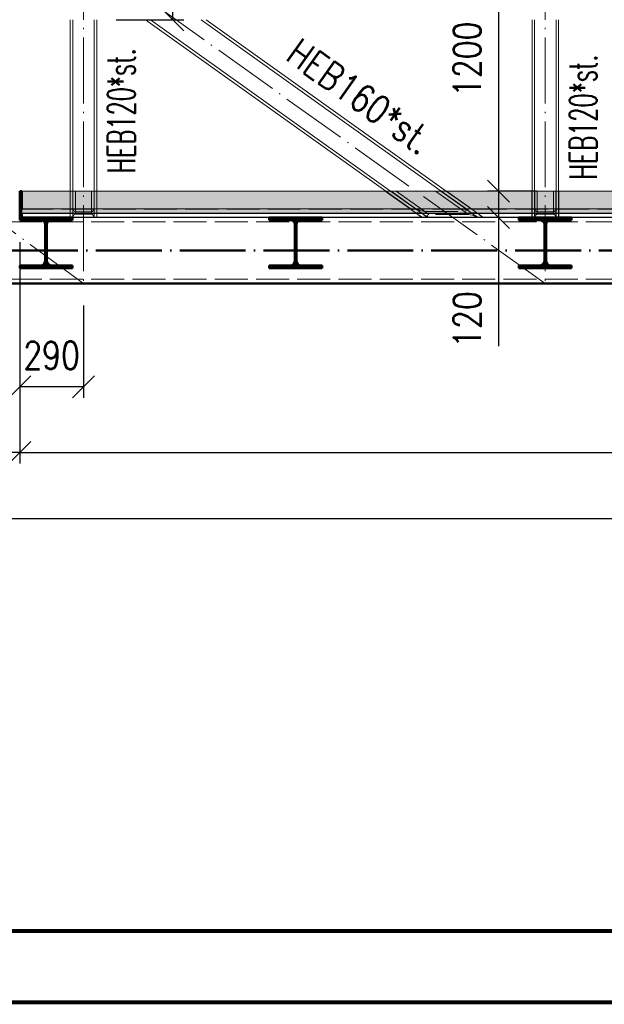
# Paper-space layout 'Layout1' of a CAD drawing. Extents: x -2 to 1083, y -36 to 422.
# Tile 3 of 93: x 83 to 136, y 0 to 89. Entities that reach past the tile are written whole.
import ezdxf
from ezdxf.enums import TextEntityAlignment as Align

# ---------------------------------------------------------------- set-up
doc = ezdxf.new("R2010")
doc.units = 0
doc.linetypes.add('ACAD_ISO02W100', pattern=[15, 12, -3])
doc.linetypes.add('ACAD_ISO04W100', pattern=[30.5, 24, -3, 0.5, -3])
doc.layers.get('0').update_dxf_attribs({"linetype": 'CONTINUOUS'})
doc.layers.get('DEFPOINTS').update_dxf_attribs({"color": 132, "linetype": 'CONTINUOUS'})
doc.layers.add('RAMECEK_HP', color=251, linetype='CONTINUOUS')
for name, color, linetype, lineweight in [('SS_1.ET-HALA_TaO-KCE_VELINU-PRUVLAK', 9, 'CONTINUOUS', 13), ('SS_2.ET-HALA_TaO-KCE_VELINU-PODLAH.NOSNIK', 212, 'CONTINUOUS', 50), ('SS_2.ET-HALA_TaO-KCE_VELINU-PODLAHA', 9, 'CONTINUOUS', 13), ('SS_2.ET-HALA_TaO-KCE_VELINU-PODLAHA_LEM', 140, 'CONTINUOUS', 50), ('SS_2.ET-HALA_TaO-KCE_VELINU-PODLAHA_TRAPEZ.PLECH', 153, 'CONTINUOUS', 18), ('SS_2.ET-HALA_TaO-KCE_VELINU-ZESILENI', 160, 'CONTINUOUS', 50), ('SS_KOTY', 3, 'CONTINUOUS', 25), ('SS_SRAFY', 8, 'CONTINUOUS', 18), ('SS_STAV.OK-POPIS_PROFILU', 9, 'CONTINUOUS', 13)]:
    doc.layers.add(name, color=color, linetype=linetype, lineweight=lineweight)
doc.styles.add('ROMANS', font='romans.shx', dxfattribs={"width": 0.8})
doc.styles.add('romans.shx', font='romans.shx', dxfattribs={"height": 5})
doc.dimstyles.new('A-1_(2.5)_50AS', dxfattribs={"dimtxt": 2.5, "dimasz": 2, "dimexe": 1, "dimexo": 2, "dimgap": 0, "dimtad": 0, "dimdec": 1, "dimlfac": 50, "dimrnd": 1, "dimtxsty": 'ROMANS', "dimblk1": 'OBLIQUE', "dimblk2": 'OBLIQUE', "dimsah": 1, "dimcen": 2, "dimclrd": 256, "dimclre": 256, "dimclrt": 256, "dimadec": 1, "dimazin": 2, "dimtfac": 0.714286, "dimtdec": 1, "dimtmove": 0, "dimatfit": 3, "dimldrblk": 'OPEN', "dimfxl": 1, "dimtvp": 1.142857, "dimtfill": 1, "dimtolj": 1, "dimlwd": -1, "dimlwe": -1, "dimarcsym": 0})
pattern_1 = [(45, (84.875306, 95.420354), (-0.04490128, 0.04490128), [])]
pattern_2 = [(45, (84.8753, 95.4204), (-0.8980256, 0.8980256), []), (45, (85.7733, 95.4204), (-0.8980256, 0.8980256), [1.5875, -0.3175, 0, -0.3175])]

# ---------------------------------------------------------------- blocks, each defined once
blk = doc.blocks.new('*U6')
at = {"layer": 'RAMECEK_HP', "lineweight": 35, "const_width": 0.35}
for points in [[(0, 420), (0, 0), (891, 0), (891, 420)], [(6.5, 413.5), (6.5, 6.5), (884.5, 6.5), (884.5, 413.5)]]:
    blk.add_lwpolyline(points, close=True, dxfattribs=at)
at = {"layer": 'DEFPOINTS', "style": 'ROMANS', "width": 0.8}
blk.add_attdef('TISK', text='', height=10, dxfattribs=at).set_placement((891, -33), align=Align.RIGHT)
blk = doc.blocks.new('_Oblique')
at = {"color": 0, "linetype": 'ByBlock', "lineweight": -2}
blk.add_line((-0.5, -0.5), (0.5, 0.5), dxfattribs=at)
blk = doc.blocks.new('*D52')
at = {"layer": 'DEFPOINTS', "color": 0, "transparency": 16777216}
for p in [(83.275, 71.18, -164374.6), (52.275, 57.518, -164399.6), (52.275, 50.026)]:
    blk.add_point(p, dxfattribs=at)
at = {"layer": 'SS_KOTY', "transparency": 16777216}
for p, q in [((83.275, 69.18), (83.275, 49.026)), ((52.275, 55.518), (52.275, 49.026)), ((83.275, 50.026), (52.275, 50.026))]:
    blk.add_line(p, q, dxfattribs=at)
at = {"layer": 'SS_KOTY', "transparency": 16777216, "xscale": 2, "yscale": 2, "zscale": 2, "rotation": 180}
blk.add_blockref('_Oblique', (52.275, 50.026), dxfattribs=at)
at = {"layer": 'SS_KOTY', "transparency": 16777216, "xscale": 2, "yscale": 2, "zscale": 2}
blk.add_blockref('_Oblique', (83.275, 50.026), dxfattribs=at)
at = {"layer": 'SS_KOTY', "transparency": 16777216, "insert": (67.775, 52.883), "char_height": 2.5, "attachment_point": 5, "style": 'ROMANS', "bg_fill": 3, "box_fill_scale": 1.1, "bg_fill_color": 256, "bg_fill_true_color": 13158600, "bg_fill_transparency": 0}
blk.add_mtext('\\A1;1550', dxfattribs=at)
blk = doc.blocks.new('_OPEN')
at = {"color": 0, "linetype": 'ByBlock'}
for p, q in [((-1, 0.167), (0, 0)), ((0, 0), (-1, -0.167)), ((0, 0), (-1, 0))]:
    blk.add_line(p, q, dxfattribs=at)
blk = doc.blocks.new('*D53')
at = {"layer": 'DEFPOINTS', "color": 0, "transparency": 16777216}
for p in [(83.275, 71.18, -164374.6), (472.675, 65.42, -164374.6), (472.675, 50.026)]:
    blk.add_point(p, dxfattribs=at)
at = {"layer": 'SS_KOTY', "transparency": 16777216}
for p, q in [((83.275, 69.18), (83.275, 49.026)), ((472.675, 63.42), (472.675, 49.026)), ((83.275, 50.026), (472.675, 50.026))]:
    blk.add_line(p, q, dxfattribs=at)
at = {"layer": 'SS_KOTY', "transparency": 16777216, "xscale": 2, "yscale": 2, "zscale": 2, "rotation": 180}
blk.add_blockref('_Oblique', (83.275, 50.026), dxfattribs=at)
at = {"layer": 'SS_KOTY', "transparency": 16777216, "xscale": 2, "yscale": 2, "zscale": 2}
blk.add_blockref('_Oblique', (472.675, 50.026), dxfattribs=at)
at = {"layer": 'SS_KOTY', "transparency": 16777216, "insert": (277.975, 52.883), "char_height": 2.5, "attachment_point": 5, "style": 'ROMANS', "bg_fill": 3, "box_fill_scale": 1.1, "bg_fill_color": 256, "bg_fill_true_color": 13158600, "bg_fill_transparency": 0}
blk.add_mtext('\\A1;19470', dxfattribs=at)
blk = doc.blocks.new('*D55')
at = {"layer": 'DEFPOINTS', "color": 0, "transparency": 16777216}
for p in [(89.075, 95.42, -164414.6), (97.206, 95.42), (90.055, 89.42, -164413.4)]:
    blk.add_point(p, dxfattribs=at)
at = {"layer": 'SS_KOTY', "transparency": 16777216}
for p, q in [((97.206, 95.42), (97.206, 102.563)), ((91.075, 95.42), (98.206, 95.42)), ((97.206, 89.42), (97.206, 95.42)), ((92.055, 89.42), (98.206, 89.42))]:
    blk.add_line(p, q, dxfattribs=at)
at = {"layer": 'SS_KOTY', "transparency": 16777216, "xscale": 2, "yscale": 2, "zscale": 2}
for p, rotation in [((97.206, 95.42), 90), ((97.206, 89.42), 270)]:
    blk.add_blockref('_Oblique', p, dxfattribs=dict(at, rotation=rotation))
at = {"layer": 'SS_KOTY', "transparency": 16777216, "insert": (94.349, 99.992), "char_height": 2.5, "attachment_point": 5, "rotation": 90, "style": 'ROMANS', "bg_fill": 3, "box_fill_scale": 1.1, "bg_fill_color": 256, "bg_fill_true_color": 13158600, "bg_fill_transparency": 0}
blk.add_mtext('\\A1;300', dxfattribs=at)
blk = doc.blocks.new('*D70')
at = {"layer": 'DEFPOINTS', "color": 0, "transparency": 16777216}
for p in [(157.035, 97.82, -164374.6), (126.825, 73.82), (132.295, 73.82, -164413.38)]:
    blk.add_point(p, dxfattribs=at)
at = {"layer": 'SS_KOTY', "transparency": 16777216}
for p, q in [((155.035, 97.82), (125.825, 97.82)), ((126.825, 97.82), (126.825, 73.82)), ((130.295, 73.82), (125.825, 73.82))]:
    blk.add_line(p, q, dxfattribs=at)
at = {"layer": 'SS_KOTY', "transparency": 16777216, "xscale": 2, "yscale": 2, "zscale": 2}
for p, rotation in [((126.825, 97.82), 90), ((126.825, 73.82), 270)]:
    blk.add_blockref('_Oblique', p, dxfattribs=dict(at, rotation=rotation))
at = {"layer": 'SS_KOTY', "transparency": 16777216, "insert": (123.967, 85.82), "char_height": 2.5, "attachment_point": 5, "rotation": 90, "style": 'ROMANS', "bg_fill": 3, "box_fill_scale": 1.1, "bg_fill_color": 256, "bg_fill_true_color": 13158600, "bg_fill_transparency": 0}
blk.add_mtext('\\A1;1200', dxfattribs=at)
blk = doc.blocks.new('*D71')
at = {"layer": 'DEFPOINTS', "color": 0, "transparency": 16777216}
for p in [(132.295, 73.82, -164413.38), (126.825, 71.42), (128.675, 71.42, -164374.6)]:
    blk.add_point(p, dxfattribs=at)
at = {"layer": 'SS_KOTY', "transparency": 16777216}
for p, q in [((130.295, 73.82), (125.825, 73.82)), ((126.825, 73.82), (126.825, 71.42)), ((126.675, 71.42), (125.825, 71.42)), ((126.825, 71.42), (126.825, 59.715))]:
    blk.add_line(p, q, dxfattribs=at)
at = {"layer": 'SS_KOTY', "transparency": 16777216, "xscale": 2, "yscale": 2, "zscale": 2}
for p, rotation in [((126.825, 73.82), 90), ((126.825, 71.42), 270)]:
    blk.add_blockref('_Oblique', p, dxfattribs=dict(at, rotation=rotation))
at = {"layer": 'SS_KOTY', "transparency": 16777216, "insert": (123.967, 62.144), "char_height": 2.5, "attachment_point": 5, "rotation": 90, "style": 'ROMANS', "bg_fill": 3, "box_fill_scale": 1.1, "bg_fill_color": 256, "bg_fill_true_color": 13158600, "bg_fill_transparency": 0}
blk.add_mtext('\\A1;120', dxfattribs=at)
blk = doc.blocks.new('*D73')
at = {"layer": 'DEFPOINTS', "color": 0, "transparency": 16777216}
for p in [(83.275, 71.18, -164374.6), (89.075, 65.42, -164414.6), (83.275, 56.026)]:
    blk.add_point(p, dxfattribs=at)
at = {"layer": 'SS_KOTY', "transparency": 16777216}
for p, q in [((83.275, 69.18), (83.275, 55.026)), ((89.075, 63.42), (89.075, 55.026)), ((89.075, 56.026), (83.275, 56.026))]:
    blk.add_line(p, q, dxfattribs=at)
at = {"layer": 'SS_KOTY', "transparency": 16777216, "xscale": 2, "yscale": 2, "zscale": 2, "rotation": 180}
blk.add_blockref('_Oblique', (83.275, 56.026), dxfattribs=at)
at = {"layer": 'SS_KOTY', "transparency": 16777216, "xscale": 2, "yscale": 2, "zscale": 2}
blk.add_blockref('_Oblique', (89.075, 56.026), dxfattribs=at)
at = {"layer": 'SS_KOTY', "transparency": 16777216, "insert": (86.175, 58.883), "char_height": 2.5, "attachment_point": 5, "style": 'ROMANS', "bg_fill": 3, "box_fill_scale": 1.1, "bg_fill_color": 256, "bg_fill_true_color": 13158600, "bg_fill_transparency": 0}
blk.add_mtext('\\A1;290', dxfattribs=at)
blk = doc.blocks.new('*D76')
at = {"layer": 'DEFPOINTS', "color": 0, "transparency": 16777216}
for p in [(467.075, 65.42, -164374.6), (52.275, 57.518, -164411.6), (467.075, 44.026)]:
    blk.add_point(p, dxfattribs=at)
at = {"layer": 'SS_KOTY', "transparency": 16777216}
for p, q in [((467.075, 63.42), (467.075, 43.026)), ((52.275, 55.518), (52.275, 43.026)), ((52.275, 44.026), (467.075, 44.026))]:
    blk.add_line(p, q, dxfattribs=at)
at = {"layer": 'SS_KOTY', "transparency": 16777216, "xscale": 2, "yscale": 2, "zscale": 2, "rotation": 180}
blk.add_blockref('_Oblique', (52.275, 44.026), dxfattribs=at)
at = {"layer": 'SS_KOTY', "transparency": 16777216, "xscale": 2, "yscale": 2, "zscale": 2}
blk.add_blockref('_Oblique', (467.075, 44.026), dxfattribs=at)
at = {"layer": 'SS_KOTY', "transparency": 16777216, "insert": (259.675, 46.883), "char_height": 2.5, "attachment_point": 5, "style": 'ROMANS', "bg_fill": 3, "box_fill_scale": 1.1, "bg_fill_color": 256, "bg_fill_true_color": 13158600, "bg_fill_transparency": 0}
blk.add_mtext('\\A1;20740', dxfattribs=at)

psp = doc.layouts.get("Layout1")

# ---------------------------------------------------------------- linework, layer by layer
at = {"layer": 'SS_1.ET-HALA_TaO-KCE_VELINU-PRUVLAK', "color": 5, "linetype": 'Continuous', "ltscale": 0.25}
for p, q in [((87.8753, 89.4203), (87.8753, 73.8204)), ((88.0953, 73.8204), (88.0953, 89.4203)), ((99.7808, 89.4203), (121.6207, 73.8204))]:
    psp.add_line(p, q, dxfattribs=at)
at = {"layer": 'SS_1.ET-HALA_TaO-KCE_VELINU-PRUVLAK', "color": 9, "linetype": 'ACAD_ISO02W100', "ltscale": 0.25}
for p, q in [((119.315, 71.8543), (119.3518, 71.828)), ((119.3518, 71.828), (119.4013, 71.7927)), ((119.7991, 71.828), (119.7623, 71.8543)), ((119.8486, 71.7927), (119.7991, 71.828))]:
    psp.add_line(p, q, dxfattribs=at)
at = {"layer": 'SS_2.ET-HALA_TaO-KCE_VELINU-PODLAHA', "color": 9, "linetype": 'ACAD_ISO02W100', "ltscale": 0.25}
for p, q in [((87.8553, 73.8204), (87.8553, 72.2004)), ((88.1153, 72.2004), (88.1153, 73.8204)), ((88.3353, 73.8204), (88.3353, 72.2004)), ((89.8153, 73.8204), (89.8153, 72.2004)), ((90.0353, 72.2004), (90.0353, 73.8204)), ((90.2953, 72.2004), (90.2953, 73.8204)), ((116.5281, 73.8204), (118.7961, 72.2004)), ((117.0443, 73.8204), (119.3123, 72.2004)), ((119.794, 72.2004), (117.526, 73.8204)), ((88.1153, 72.2004), (88.1153, 72.1981)), ((88.1153, 72.1981), (88.129, 72.1789)), ((88.129, 72.1789), (88.1312, 72.1767)), ((88.1312, 72.1767), (88.1344, 72.1675)), ((88.1344, 72.1675), (88.1798, 72.024)), ((88.1798, 72.024), (88.3353, 71.9395)), ((88.3353, 71.7166), (88.1798, 71.6321)), ((88.3353, 72.2004), (88.3353, 71.7166)), ((88.3353, 71.9395), (89.8153, 71.9395)), ((89.8153, 71.7166), (88.3353, 71.7166)), ((89.8153, 72.2004), (89.8153, 71.7166)), ((89.8153, 71.9395), (89.9709, 72.024)), ((89.9709, 71.6321), (89.8153, 71.7166)), ((89.9709, 72.024), (90.0162, 72.1675)), ((90.0162, 72.1675), (90.0195, 72.1767)), ((90.0195, 72.1767), (90.0216, 72.1789)), ((90.0216, 72.1789), (90.0353, 72.1981)), ((90.0353, 72.1981), (90.0353, 72.2004)), ((118.7961, 72.2004), (119.2805, 71.8543)), ((118.8292, 72.1767), (118.7961, 72.2004)), ((118.8303, 72.1759), (118.8261, 72.1789)), ((118.8421, 72.1675), (118.8292, 72.1767)), ((118.8421, 72.1675), (118.8303, 72.1759)), ((119.2805, 71.8543), (119.3668, 71.7927)), ((119.3174, 71.828), (119.2805, 71.8543)), ((119.2805, 71.8543), (119.7967, 71.8543)), ((119.3123, 72.2004), (119.7967, 71.8543)), ((119.3668, 71.7927), (119.3174, 71.828)), ((119.3423, 72.1789), (119.3466, 72.1759)), ((119.3466, 72.1759), (119.3583, 72.1675)), ((119.3524, 72.2004), (119.4193, 72.1789)), ((119.8703, 71.8018), (119.354, 71.8018)), ((119.4193, 72.1789), (119.4261, 72.1767)), ((119.4261, 72.1767), (119.4447, 72.1675)), ((119.4447, 72.1675), (119.6405, 72.0667)), ((119.6405, 72.0667), (120.1316, 71.9592)), ((120.4989, 71.6969), (119.794, 72.2004)), ((119.7967, 71.8543), (119.883, 71.7927)), ((119.7967, 71.8543), (119.8336, 71.828)), ((119.8336, 71.828), (119.883, 71.7927))]:
    psp.add_line(p, q, dxfattribs=at)
at = {"layer": 'SS_2.ET-HALA_TaO-KCE_VELINU-PODLAHA', "color": 9, "linetype": 'Continuous', "ltscale": 0.25}
psp.add_line((83.4753, 72.2004), (83.4753, 71.8281), dxfattribs=at)
at = {"layer": 'SS_2.ET-HALA_TaO-KCE_VELINU-PODLAHA_LEM', "color": 1, "linetype": 'Continuous', "ltscale": 0.25}
for q in [(83.2753, 73.8204), (83.4753, 72.2004)]:
    psp.add_line((83.4753, 73.8204), q, dxfattribs=at)

# ---------------------------------------------------------------- block references
at = {"layer": 'RAMECEK_HP'}
psp.add_blockref('*U6', (0, 0), dxfattribs=at)

# ---------------------------------------------------------------- texts
at = {"layer": 'SS_STAV.OK-POPIS_PROFILU', "color": 9, "style": 'romans.shx'}
for s, rotation, width, p in [('HEB160*st.', 324.462322, 0.8, (107.3119, 85.8395)), ('HEB120*st.', 90, 0.6, (93.7753, 75.4347))]:
    psp.add_text(s, height=2.5, rotation=rotation, dxfattribs=dict(at, width=width)).set_placement(p)

# ---------------------------------------------------------------- next in the draw order: dimensions: what is measured, and where the dimension line sits
at = {"layer": 'SS_KOTY'}
dim = psp.add_linear_dim(base=(97.206, 95.4204), p1=(90.0553, 89.4203, -164413.4), p2=(89.0753, 95.4204, -164414.6), angle=90, dimstyle='A-1_(2.5)_50AS', dxfattribs=at)
dim.commit()
dim.dimension.update_dxf_attribs({"geometry": '*D55', "text_midpoint": (97.206, 99.9918), "dimtype": 160})
dim = psp.add_linear_dim(base=(126.8246, 73.8204), p1=(157.0353, 97.8204, -164374.6), p2=(132.2953, 73.8204, -164413.38), angle=90, dimstyle='A-1_(2.5)_50AS', dxfattribs=at)
dim.commit()
dim.dimension.update_dxf_attribs({"geometry": '*D70', "text_midpoint": (123.9674, 85.8204)})
dim = psp.add_linear_dim(base=(52.2753, 50.0259), p1=(83.2753, 71.1804, -164374.6), p2=(52.2753, 57.5184, -164399.6), dimstyle='A-1_(2.5)_50AS', dxfattribs=at)
dim.commit()
dim.dimension.update_dxf_attribs({"geometry": '*D52', "text_midpoint": (67.7753, 52.8831)})

# ---------------------------------------------------------------- next in the draw order: linework, layer by layer
at = {"layer": 'SS_1.ET-HALA_TaO-KCE_VELINU-PRUVLAK', "color": 5, "linetype": 'Continuous', "ltscale": 0.25}
for p, q in [((90.0553, 89.4203), (90.0553, 73.8204)), ((90.2753, 73.8204), (90.2753, 89.4203)), ((94.7226, 89.4203), (116.5626, 73.8204)), ((117.0099, 73.8204), (95.1699, 89.4203))]:
    psp.add_line(p, q, dxfattribs=at)

# ---------------------------------------------------------------- next in the draw order: texts
at = {"layer": 'SS_STAV.OK-POPIS_PROFILU', "color": 9, "style": 'romans.shx', "width": 0.6}
psp.add_text('HEB120*st.', height=2.5, rotation=90, dxfattribs=at).set_placement((135.7753, 74.8675))

# ---------------------------------------------------------------- next in the draw order: dimensions: what is measured, and where the dimension line sits
at = {"layer": 'SS_KOTY'}
dim = psp.add_linear_dim(base=(472.6753, 50.0259), p1=(83.2753, 71.1804, -164374.6), p2=(472.6753, 65.4204, -164374.6), dimstyle='A-1_(2.5)_50AS', override={"dimtmove": 1}, dxfattribs=at)
dim.commit()
dim.dimension.update_dxf_attribs({"geometry": '*D53', "text_midpoint": (277.9753, 52.8831)})

# ---------------------------------------------------------------- next in the draw order: hatches: boundary and pattern name
at = {"layer": 'SS_SRAFY'}
h = psp.add_hatch(dxfattribs=at)
h.set_pattern_fill('ANSI31', color=5, scale=0.02, style=0)
h.set_pattern_definition(pattern_1)
h.paths.add_polyline_path([(108.3003, 70.7604), (108.3003, 67.4804, -0.4142134), (107.8803, 67.0604), (105.9753, 67.0604), (105.9753, 66.8204), (110.7753, 66.8204), (110.7753, 67.0604), (108.8703, 67.0604, -0.4142136), (108.4503, 67.4804), (108.4503, 70.7604, -0.4142136), (108.8703, 71.1804), (110.7753, 71.1804), (110.7753, 71.4204), (105.9753, 71.4204), (105.9753, 71.1804), (107.8803, 71.1804, -0.4142137)], flags=0)

# ---------------------------------------------------------------- next in the draw order: linework, layer by layer
at = {"layer": 'SS_1.ET-HALA_TaO-KCE_VELINU-PRUVLAK', "color": 9, "linetype": 'ACAD_ISO02W100', "ltscale": 0.25}
for p, q in [((116.5626, 73.8204), (119.9225, 71.4204)), ((117.0099, 73.8204), (120.3699, 71.4204))]:
    psp.add_line(p, q, dxfattribs=at)
at = {"layer": 'SS_2.ET-HALA_TaO-KCE_VELINU-PODLAH.NOSNIK', "color": 1, "linetype": 'Continuous', "ltscale": 0.25}
for p, q in [((110.7753, 71.4204), (105.9753, 71.4204)), ((105.9753, 71.4204), (105.9753, 71.1804)), ((105.9753, 71.1804), (107.8803, 71.1804)), ((108.8703, 71.1804), (110.7753, 71.1804)), ((110.7753, 71.1804), (110.7753, 71.4204)), ((133.4753, 71.1804), (133.4753, 71.4204)), ((108.3003, 70.7604), (108.3003, 67.4804)), ((108.4503, 67.4804), (108.4503, 70.7604)), ((107.8803, 67.0604), (105.9753, 67.0604)), ((105.9753, 67.0604), (105.9753, 66.8204)), ((105.9753, 66.8204), (110.7753, 66.8204)), ((110.7753, 67.0604), (108.8703, 67.0604)), ((110.7753, 66.8204), (110.7753, 67.0604)), ((133.4753, 66.8204), (133.4753, 67.0604))]:
    psp.add_line(p, q, dxfattribs=at)
at = {"layer": 'SS_2.ET-HALA_TaO-KCE_VELINU-PODLAH.NOSNIK', "color": 1, "linetype": 'Continuous', "ltscale": 0.25, "extrusion": (1.14781e-12, 2.77185e-12, -1)}
psp.add_arc((-107.8803, 70.7604), 0.42, 90, 180, dxfattribs=at)
at = {"layer": 'SS_2.ET-HALA_TaO-KCE_VELINU-PODLAH.NOSNIK', "color": 1, "linetype": 'Continuous', "ltscale": 0.25, "extrusion": (-2.7721e-12, 1.14818e-12, -1)}
psp.add_arc((-108.8703, 70.7604), 0.42, 0, 90, dxfattribs=at)
at = {"layer": 'SS_2.ET-HALA_TaO-KCE_VELINU-PODLAH.NOSNIK', "color": 1, "linetype": 'Continuous', "ltscale": 0.25, "extrusion": (5.73751e-13, -1.38584e-12, -1)}
psp.add_arc((-107.8803, 67.4804), 0.42, 180, 270, dxfattribs=at)
at = {"layer": 'SS_2.ET-HALA_TaO-KCE_VELINU-PODLAH.NOSNIK', "color": 1, "linetype": 'Continuous', "ltscale": 0.25, "extrusion": (-1.3862e-12, -5.73996e-13, -1)}
psp.add_arc((-108.8703, 67.4804), 0.42, 270, 360, dxfattribs=at)
at = {"layer": 'SS_2.ET-HALA_TaO-KCE_VELINU-PODLAHA', "color": 9, "linetype": 'ACAD_ISO02W100', "ltscale": 0.25}
for p, q in [((119.3668, 71.7927), (119.8241, 71.4661)), ((119.883, 71.7927), (120.3403, 71.4661)), ((120.4989, 71.6969), (120.3088, 71.5893)), ((119.8338, 71.4592), (119.8241, 71.4661)), ((119.8328, 71.4599), (119.8241, 71.4661)), ((119.8328, 71.4599), (119.8581, 71.4418)), ((119.8581, 71.4418), (119.8338, 71.4592)), ((120.3088, 71.5893), (120.4144, 71.4661)), ((120.3403, 71.4661), (120.3743, 71.4418)), ((120.3403, 71.4661), (120.35, 71.4592)), ((120.35, 71.4592), (120.3743, 71.4418)), ((120.4192, 71.4599), (120.4143, 71.4418)), ((120.4144, 71.4661), (120.4192, 71.4599))]:
    psp.add_line(p, q, dxfattribs=at)
at = {"layer": 'SS_2.ET-HALA_TaO-KCE_VELINU-PODLAHA_TRAPEZ.PLECH', "color": 5, "linetype": 'Continuous', "ltscale": 0.25}
psp.add_line((149.6753, 71.4204), (133.4753, 71.4204), dxfattribs=at)

# ---------------------------------------------------------------- next in the draw order: dimensions: what is measured, and where the dimension line sits
at = {"layer": 'SS_KOTY'}
dim = psp.add_linear_dim(base=(126.8246, 71.4204), p1=(132.2953, 73.8204, -164413.38), p2=(128.6753, 71.4204, -164374.6), angle=90, dimstyle='A-1_(2.5)_50AS', dxfattribs=at)
dim.commit()
dim.dimension.update_dxf_attribs({"geometry": '*D71', "text_midpoint": (126.8246, 62.1436), "dimtype": 160})
dim = psp.add_linear_dim(base=(83.2753, 56.0259), p1=(89.0753, 65.4204, -164414.6), p2=(83.2753, 71.1804, -164374.6), dimstyle='A-1_(2.5)_50AS', dxfattribs=at)
dim.commit()
dim.dimension.update_dxf_attribs({"geometry": '*D73', "text_midpoint": (86.1753, 58.8831)})

# ---------------------------------------------------------------- next in the draw order: hatches: boundary and pattern name
at = {"layer": 'SS_2.ET-HALA_TaO-KCE_VELINU-PODLAHA'}
h = psp.add_hatch(dxfattribs=at)
h.set_pattern_fill('ANSI35', color=252, scale=0.2, style=0)
h.set_pattern_definition(pattern_2)
h.paths.add_polyline_path([(472.4753, 73.8204), (83.4753, 73.8204), (83.4753, 72.2004), (472.4753, 72.2004)], flags=0)
h = psp.add_hatch(dxfattribs=at)
h.set_pattern_fill('ANSI35', color=252, scale=0.2, style=0)
h.set_pattern_definition(pattern_2)
h.paths.add_polyline_path([(472.4753, 72.2004), (83.4753, 72.2004), (83.4753, 71.8281), (465.0753, 71.8281), (465.0753, 71.0204), (472.4753, 71.0204)], flags=0)
at = {"layer": 'SS_SRAFY'}
h = psp.add_hatch(dxfattribs=at)
h.set_pattern_fill('ANSI31', color=5, scale=0.02, style=0)
h.set_pattern_definition(pattern_1)
h.paths.add_polyline_path([(83.4753, 71.4204), (83.4753, 73.8204), (83.2753, 73.8204), (83.2753, 71.4204)], flags=0)
h = psp.add_hatch(dxfattribs=at)
h.set_pattern_fill('ANSI31', color=5, scale=0.02, style=0)
h.set_pattern_definition(pattern_1)
h.paths.add_polyline_path([(85.6003, 70.7604), (85.6003, 67.4804, -0.4142134), (85.1803, 67.0604), (83.2753, 67.0604), (83.2753, 66.8204), (88.0753, 66.8204), (88.0753, 67.0604), (86.1703, 67.0604, -0.4142136), (85.7503, 67.4804), (85.7503, 70.7604, -0.4142136), (86.1703, 71.1804), (88.0753, 71.1804), (88.0753, 71.4204), (83.2753, 71.4204), (83.2753, 71.1804), (85.1803, 71.1804, -0.4142137)], flags=0)
h = psp.add_hatch(dxfattribs=at)
h.set_pattern_fill('ANSI31', color=5, scale=0.02, style=0)
h.set_pattern_definition(pattern_1)
h.paths.add_polyline_path([(131.0003, 70.7604), (131.0003, 67.4804, -0.4142134), (130.5803, 67.0604), (128.6753, 67.0604), (128.6753, 66.8204), (133.4753, 66.8204), (133.4753, 67.0604), (131.5703, 67.0604, -0.4142136), (131.1503, 67.4804), (131.1503, 70.7604, -0.4142136), (131.5703, 71.1804), (133.4753, 71.1804), (133.4753, 71.4204), (128.6753, 71.4204), (128.6753, 71.1804), (130.5803, 71.1804, -0.4142137)], flags=0)

# ---------------------------------------------------------------- next in the draw order: linework, layer by layer
at = {"layer": 'SS_1.ET-HALA_TaO-KCE_VELINU-PRUVLAK', "color": 5, "linetype": 'Continuous', "ltscale": 0.25}
for p, q in [((122.068, 73.8204), (100.2281, 89.4203)), ((129.8753, 89.4203), (129.8753, 73.8204)), ((130.0953, 73.8204), (130.0953, 89.4203)), ((132.0553, 89.4203), (132.0553, 73.8204)), ((132.2753, 73.8204), (132.2753, 89.4203))]:
    psp.add_line(p, q, dxfattribs=at)
at = {"layer": 'SS_1.ET-HALA_TaO-KCE_VELINU-PRUVLAK', "color": 9, "linetype": 'ACAD_ISO02W100', "ltscale": 0.25}
for p, q in [((87.8753, 73.8204), (87.8753, 71.4204)), ((88.0953, 73.8204), (88.0953, 71.4204)), ((90.0553, 73.8204), (90.0553, 71.4204)), ((90.2753, 71.4204), (90.2753, 73.8204)), ((121.6207, 73.8204), (124.9807, 71.4204)), ((122.068, 73.8204), (125.428, 71.4204)), ((129.8753, 71.4204), (129.8753, 73.8204)), ((130.0953, 71.4204), (130.0953, 73.8204)), ((132.0553, 71.4204), (132.0553, 73.8204)), ((132.2753, 71.4204), (132.2753, 73.8204)), ((124.3731, 71.8543), (124.41, 71.828)), ((124.41, 71.828), (124.4594, 71.7927)), ((124.8573, 71.828), (124.8205, 71.8543)), ((124.9068, 71.7927), (124.8573, 71.828)), ((52.2753, 71.0404), (461.4753, 71.0404)), ((83.6162, 71.4204), (83.2753, 71.671)), ((83.4753, 71.524), (83.587, 71.4418))]:
    psp.add_line(p, q, dxfattribs=at)
at = {"layer": 'SS_2.ET-HALA_TaO-KCE_VELINU-PODLAH.NOSNIK', "color": 1, "linetype": 'Continuous', "ltscale": 0.25}
for p, q in [((83.2753, 71.4204), (83.2753, 71.1804)), ((83.2753, 71.1804), (85.1803, 71.1804)), ((88.0753, 71.4204), (83.4753, 71.4204)), ((86.1703, 71.1804), (88.0753, 71.1804)), ((88.0753, 71.1804), (88.0753, 71.4204)), ((133.4753, 71.4204), (128.6753, 71.4204)), ((128.6753, 71.4204), (128.6753, 71.1804)), ((128.6753, 71.1804), (130.5803, 71.1804)), ((131.5703, 71.1804), (133.4753, 71.1804)), ((85.6003, 70.7604), (85.6003, 67.4804)), ((85.7503, 67.4804), (85.7503, 70.7604)), ((131.0003, 70.7604), (131.0003, 67.4804)), ((131.1503, 67.4804), (131.1503, 70.7604)), ((85.1803, 67.0604), (83.2753, 67.0604)), ((83.2753, 67.0604), (83.2753, 66.8204)), ((83.2753, 66.8204), (88.0753, 66.8204)), ((88.0753, 67.0604), (86.1703, 67.0604)), ((88.0753, 66.8204), (88.0753, 67.0604)), ((130.5803, 67.0604), (128.6753, 67.0604)), ((128.6753, 67.0604), (128.6753, 66.8204)), ((128.6753, 66.8204), (133.4753, 66.8204)), ((133.4753, 67.0604), (131.5703, 67.0604))]:
    psp.add_line(p, q, dxfattribs=at)
at = {"layer": 'SS_2.ET-HALA_TaO-KCE_VELINU-PODLAH.NOSNIK', "color": 1, "linetype": 'Continuous', "ltscale": 0.25, "extrusion": (5.73751e-13, 1.38596e-12, -1)}
psp.add_arc((-85.1803, 70.7604), 0.42, 90, 180, dxfattribs=at)
at = {"layer": 'SS_2.ET-HALA_TaO-KCE_VELINU-PODLAH.NOSNIK', "color": 1, "linetype": 'Continuous', "ltscale": 0.25, "extrusion": (-1.3862e-12, 5.74118e-13, -1)}
psp.add_arc((-86.1703, 70.7604), 0.42, 0, 90, dxfattribs=at)
at = {"layer": 'SS_2.ET-HALA_TaO-KCE_VELINU-PODLAH.NOSNIK', "color": 1, "linetype": 'Continuous', "ltscale": 0.25, "extrusion": (1.14781e-12, 2.77185e-12, -1)}
psp.add_arc((-130.5803, 70.7604), 0.42, 90, 180, dxfattribs=at)
at = {"layer": 'SS_2.ET-HALA_TaO-KCE_VELINU-PODLAH.NOSNIK', "color": 1, "linetype": 'Continuous', "ltscale": 0.25, "extrusion": (-2.7721e-12, 1.14818e-12, -1)}
psp.add_arc((-131.5703, 70.7604), 0.42, 0, 90, dxfattribs=at)
at = {"layer": 'SS_2.ET-HALA_TaO-KCE_VELINU-PODLAH.NOSNIK', "color": 1, "linetype": 'Continuous', "ltscale": 0.25, "extrusion": (5.73751e-13, -1.38584e-12, -1)}
for centre in [(-85.1803, 67.4804), (-130.5803, 67.4804)]:
    psp.add_arc(centre, 0.42, 180, 270, dxfattribs=at)
at = {"layer": 'SS_2.ET-HALA_TaO-KCE_VELINU-PODLAH.NOSNIK', "color": 1, "linetype": 'Continuous', "ltscale": 0.25, "extrusion": (-1.3862e-12, -5.73996e-13, -1)}
for centre, end in [((-86.1703, 67.4804), 0), ((-131.5703, 67.4804), 360)]:
    psp.add_arc(centre, 0.42, 270, end, dxfattribs=at)
at = {"layer": 'SS_2.ET-HALA_TaO-KCE_VELINU-PODLAHA', "color": 9, "linetype": 'Continuous', "ltscale": 0.25}
for p, q in [((472.4753, 73.8204), (83.4753, 73.8204)), ((472.4753, 72.2004), (83.4753, 72.2004)), ((465.0753, 71.8281), (83.4753, 71.8281))]:
    psp.add_line(p, q, dxfattribs=at)
at = {"layer": 'SS_2.ET-HALA_TaO-KCE_VELINU-PODLAHA', "color": 9, "linetype": 'ACAD_ISO02W100', "ltscale": 0.25}
for p, q in [((123.3726, 72.2004), (121.1046, 73.8204)), ((121.5863, 73.8204), (123.8543, 72.2004)), ((124.3705, 72.2004), (122.1025, 73.8204)), ((129.8553, 73.8204), (129.8553, 72.2004)), ((130.1153, 72.2004), (130.1153, 73.8204)), ((130.3353, 73.8204), (130.3353, 72.2004)), ((131.8153, 73.8204), (131.8153, 72.2004)), ((132.0353, 72.2004), (132.0353, 73.8204)), ((132.2953, 72.2004), (132.2953, 73.8204)), ((465.0753, 72.1675), (83.4753, 72.1675)), ((87.8553, 72.2004), (87.8553, 71.4418)), ((88.1153, 71.4418), (88.1153, 72.2004)), ((90.0353, 71.4418), (90.0353, 72.2004)), ((90.2953, 71.4418), (90.2953, 72.2004)), ((120.1316, 71.9592), (123.7102, 71.9592)), ((124.0775, 71.6969), (120.4989, 71.6969)), ((124.0775, 71.6969), (123.3726, 72.2004)), ((123.7102, 71.9592), (123.9002, 72.0667)), ((123.8067, 72.1767), (123.8074, 72.1789)), ((123.814, 72.1675), (123.8067, 72.1767)), ((123.8074, 72.1789), (123.8143, 72.2004)), ((123.9002, 72.0667), (123.814, 72.1675)), ((123.8543, 72.2004), (124.3387, 71.8543)), ((123.8885, 72.1759), (123.8843, 72.1789)), ((123.9003, 72.1675), (123.8885, 72.1759)), ((124.5686, 71.5893), (124.0775, 71.6969)), ((124.3387, 71.8543), (124.425, 71.7927)), ((124.3755, 71.828), (124.3387, 71.8543)), ((124.3387, 71.8543), (124.8549, 71.8543)), ((124.3705, 72.2004), (124.4036, 72.1767)), ((124.8549, 71.8543), (124.3705, 72.2004)), ((124.425, 71.7927), (124.3755, 71.828)), ((124.4005, 72.1789), (124.4047, 72.1759)), ((124.4165, 72.1675), (124.4036, 72.1767)), ((124.4047, 72.1759), (124.4165, 72.1675)), ((124.9284, 71.8018), (124.4122, 71.8018)), ((124.425, 71.7927), (124.8823, 71.4661)), ((124.9412, 71.7927), (124.8549, 71.8543)), ((124.8917, 71.828), (124.8549, 71.8543)), ((124.8917, 71.828), (124.9412, 71.7927)), ((125.3985, 71.4661), (124.9412, 71.7927)), ((129.8553, 72.2004), (129.8553, 71.4418)), ((130.1153, 72.2004), (130.1153, 72.1981)), ((130.1153, 71.4418), (130.1153, 72.2004)), ((130.1153, 72.1981), (130.129, 72.1789)), ((130.129, 72.1789), (130.1312, 72.1767)), ((130.1312, 72.1767), (130.1344, 72.1675)), ((130.1344, 72.1675), (130.1798, 72.024)), ((130.1798, 72.024), (130.3353, 71.9395)), ((130.3353, 71.7166), (130.1798, 71.6321)), ((130.3353, 72.2004), (130.3353, 71.7166)), ((130.3353, 71.9395), (131.8153, 71.9395)), ((131.8153, 71.7166), (130.3353, 71.7166)), ((131.8153, 72.2004), (131.8153, 71.7166)), ((131.8153, 71.9395), (131.9709, 72.024)), ((131.9709, 71.6321), (131.8153, 71.7166)), ((131.9709, 72.024), (132.0162, 72.1675)), ((132.0162, 72.1675), (132.0195, 72.1767)), ((132.0195, 72.1767), (132.0216, 72.1789)), ((132.0216, 72.1789), (132.0353, 72.1981)), ((132.0353, 71.4418), (132.0353, 72.2004)), ((132.0353, 72.1981), (132.0353, 72.2004)), ((132.2953, 71.4418), (132.2953, 72.2004)), ((83.4753, 71.5488), (83.5878, 71.4661)), ((465.0753, 71.4661), (83.4753, 71.4661)), ((83.4753, 71.4418), (465.0753, 71.4418)), ((83.5878, 71.4661), (83.5963, 71.4599)), ((83.5878, 71.4661), (83.5972, 71.4592)), ((83.5963, 71.4599), (83.5972, 71.4592)), ((83.5972, 71.4592), (83.6208, 71.4418)), ((88.1251, 71.4599), (88.1153, 71.4452)), ((88.1273, 71.4661), (88.1251, 71.4599)), ((88.1798, 71.6321), (88.1273, 71.4661)), ((90.0233, 71.4661), (89.9709, 71.6321)), ((90.0255, 71.4599), (90.0233, 71.4661)), ((90.0353, 71.4452), (90.0255, 71.4599)), ((124.8081, 71.4661), (124.5686, 71.5893)), ((124.8207, 71.4599), (124.8081, 71.4661)), ((124.8762, 71.4418), (124.8207, 71.4599)), ((124.8823, 71.4661), (124.9162, 71.4418)), ((124.8919, 71.4592), (124.8823, 71.4661)), ((124.9162, 71.4418), (124.8919, 71.4592)), ((125.4082, 71.4592), (125.3985, 71.4661)), ((125.3985, 71.4661), (125.4072, 71.4599)), ((125.4324, 71.4418), (125.4072, 71.4599)), ((125.4082, 71.4592), (125.428, 71.445)), ((125.428, 71.445), (125.4324, 71.4418)), ((130.1251, 71.4599), (130.1153, 71.4452)), ((130.1273, 71.4661), (130.1251, 71.4599)), ((130.1798, 71.6321), (130.1273, 71.4661)), ((132.0233, 71.4661), (131.9709, 71.6321)), ((132.0255, 71.4599), (132.0233, 71.4661)), ((132.0353, 71.4452), (132.0255, 71.4599))]:
    psp.add_line(p, q, dxfattribs=at)
at = {"layer": 'SS_2.ET-HALA_TaO-KCE_VELINU-PODLAHA_LEM', "color": 1, "linetype": 'Continuous', "ltscale": 0.25}
for p, q in [((83.2753, 73.8204), (83.2753, 71.4204)), ((83.4753, 71.8281), (83.4753, 71.4204)), ((83.4753, 71.4204), (83.2753, 71.4204))]:
    psp.add_line(p, q, dxfattribs=at)
at = {"layer": 'SS_2.ET-HALA_TaO-KCE_VELINU-PODLAHA_LEM', "color": 3, "linetype": 'ACAD_ISO02W100', "ltscale": 0.25}
psp.add_line((83.2753, 71.6711), (83.4753, 71.524), dxfattribs=at)
at = {"layer": 'SS_2.ET-HALA_TaO-KCE_VELINU-PODLAHA_LEM', "color": 7, "linetype": 'ACAD_ISO04W100', "ltscale": 0.25}
psp.add_line((83.2753, 71.4204), (83.2753, 71.4204), dxfattribs=at)
at = {"layer": 'SS_2.ET-HALA_TaO-KCE_VELINU-PODLAHA_TRAPEZ.PLECH', "color": 5, "linetype": 'Continuous', "ltscale": 0.25}
for p, q in [((465.0753, 71.828), (83.4753, 71.828)), ((465.0753, 71.7927), (83.4753, 71.7927)), ((83.4753, 71.4532), (465.0753, 71.4532)), ((105.9753, 71.4204), (88.0753, 71.4204)), ((128.6753, 71.4204), (110.7753, 71.4204))]:
    psp.add_line(p, q, dxfattribs=at)
at = {"layer": 'SS_2.ET-HALA_TaO-KCE_VELINU-ZESILENI', "color": 7, "linetype": 'ACAD_ISO04W100', "ltscale": 0.25}
psp.add_line((52.0753, 68.4204), (461.4753, 68.4204), dxfattribs=at)
psp.add_line((52.0753, 68.4204), (461.4753, 68.4204), dxfattribs=at)

# ---------------------------------------------------------------- next in the draw order: dimensions: what is measured, and where the dimension line sits
at = {"layer": 'SS_KOTY'}
dim = psp.add_linear_dim(base=(467.0753, 44.0259), p1=(52.2753, 57.5184, -164411.6), p2=(467.0753, 65.4204, -164374.6), dimstyle='A-1_(2.5)_50AS', dxfattribs=at)
dim.commit()
dim.dimension.update_dxf_attribs({"geometry": '*D76', "text_midpoint": (259.6753, 46.8831)})

# ---------------------------------------------------------------- next in the draw order: linework, layer by layer
at = {"layer": 'SS_1.ET-HALA_TaO-KCE_VELINU-PRUVLAK', "color": 9, "linetype": 'ACAD_ISO04W100', "ltscale": 0.25}
for p, q in [((89.0753, 65.4204), (48.2753, 95.4204)), ((89.0753, 95.4204), (89.0753, 65.4204)), ((131.0753, 65.4204), (89.0753, 95.4204)), ((131.0753, 95.4204), (131.0753, 65.4204)), ((467.0753, 65.4204), (48.2753, 65.4204))]:
    psp.add_line(p, q, dxfattribs=at)
at = {"layer": 'SS_1.ET-HALA_TaO-KCE_VELINU-PRUVLAK', "color": 9, "linetype": 'ACAD_ISO02W100', "ltscale": 0.25}
psp.add_line((52.2753, 65.8004), (461.4753, 65.8004), dxfattribs=at)
at = {"layer": 'SS_2.ET-HALA_TaO-KCE_VELINU-ZESILENI', "color": 1, "linetype": 'Continuous', "ltscale": 0.25}
psp.add_line((52.0753, 65.4204), (461.4753, 65.4204), dxfattribs=at)

doc.saveas('drawing.dxf')
